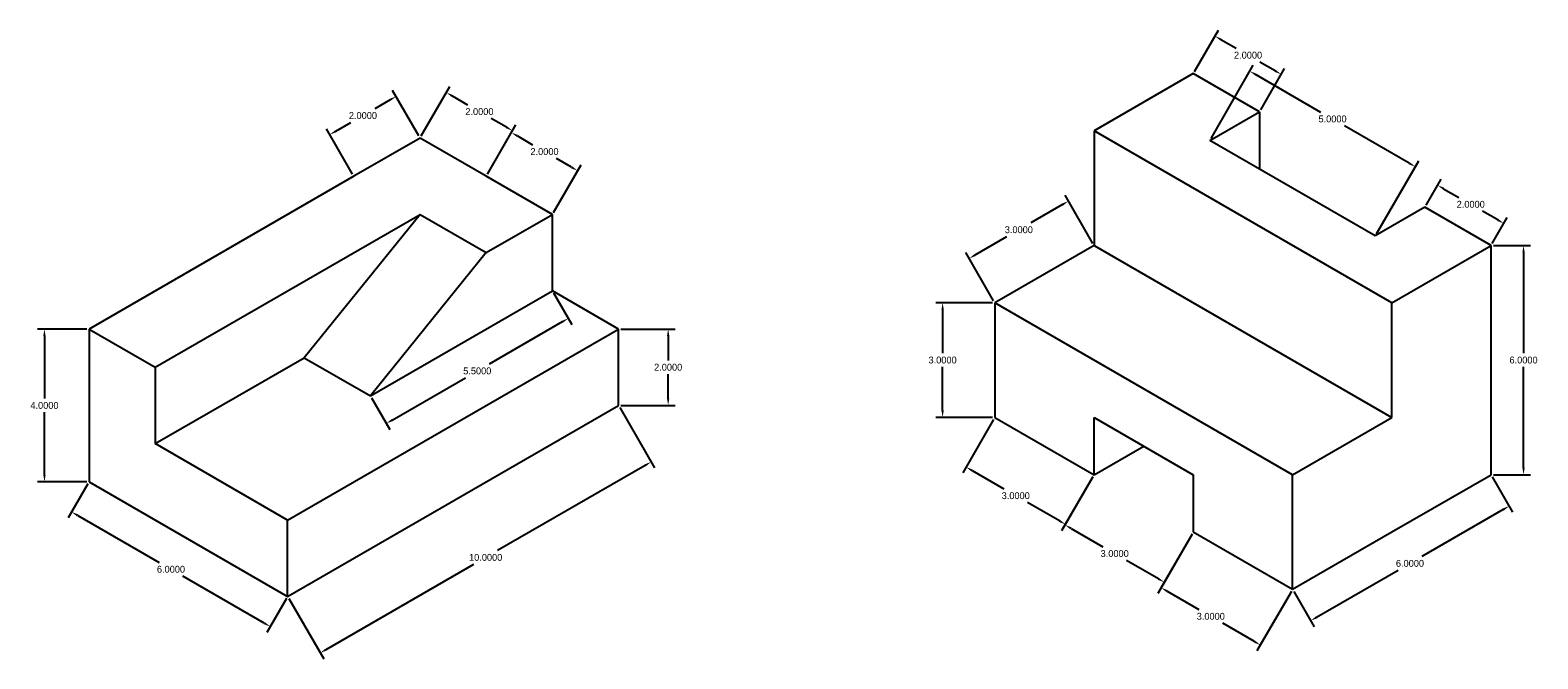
# Model space of a CAD drawing. Header units: inches. Extents: x -33 to 201, y -15 to 35.
# Tile 4 of 10: x 19 to 59, y -15 to 2. Entities that reach past the tile are written whole.
import ezdxf

# ---------------------------------------------------------------- set-up
doc = ezdxf.new("R2010")
doc.units = ezdxf.units.IN
doc.header["$MEASUREMENT"] = 0
doc.dimstyles.get("Standard").update_dxf_attribs({"dimtxt": 0.18, "dimasz": 0.18, "dimexe": 0.18, "dimexo": 0.0625, "dimgap": 0.09, "dimtad": 0, "dimtih": 1, "dimtoh": 1, "dimdec": 4, "dimzin": 0, "dimdsep": 46, "dimtxsty": 'Standard', "dimcen": 0.09, "dimadec": 0, "dimazin": 0, "dimtfac": 1, "dimtdec": 4, "dimtofl": 0, "dimtmove": 0, "dimatfit": 3, "dimfxl": 0, "dimtolj": 1, "dimtzin": 0, "dimarcsym": 0})

# ---------------------------------------------------------------- blocks, each defined once
blk = doc.blocks.new('*D149')
at = {"color": 0, "linetype": 'Continuous', "lineweight": -2}
for p, q in [((20.712, -6.252), (19.425, -6.252)), ((19.605, -6.432), (19.605, -8.072)), ((19.605, -10.072), (19.605, -8.432)), ((20.712, -10.252), (19.425, -10.252))]:
    blk.add_line(p, q, dxfattribs=at)
at = {"color": 0, "linetype": 'Continuous'}
for points in [[(19.575, -6.432), (19.635, -6.432), (19.605, -6.252)], [(19.575, -10.072), (19.635, -10.072), (19.605, -10.252)]]:
    blk.add_solid(points, dxfattribs=at)
at = {"layer": 'Defpoints', "color": 0, "linetype": 'Continuous'}
for p in [(20.775, -6.252), (19.605, -10.252), (20.775, -10.252)]:
    blk.add_point(p, dxfattribs=at)
at = {"color": 0, "linetype": 'Continuous', "insert": (19.605, -8.252), "char_height": 0.18, "attachment_point": 5}
blk.add_mtext('\\A1;4.0000', dxfattribs=at)
blk = doc.blocks.new('*D150')
at = {"color": 0, "linetype": 'Continuous', "lineweight": -2}
for p, q in [((20.744, -10.306), (20.229, -11.197)), ((20.475, -11.131), (22.605, -12.361)), ((25.359, -13.951), (23.229, -12.721)), ((25.94, -13.306), (25.425, -14.197))]:
    blk.add_line(p, q, dxfattribs=at)
at = {"color": 0, "linetype": 'Continuous'}
for points in [[(20.49, -11.105), (20.46, -11.157), (20.319, -11.041)], [(25.374, -13.925), (25.344, -13.977), (25.515, -14.041)]]:
    blk.add_solid(points, dxfattribs=at)
at = {"layer": 'Defpoints', "color": 0, "linetype": 'Continuous'}
for p in [(20.775, -10.252), (25.971, -13.252), (25.515, -14.041)]:
    blk.add_point(p, dxfattribs=at)
at = {"color": 0, "linetype": 'Continuous', "insert": (22.917, -12.541), "char_height": 0.18, "attachment_point": 5}
blk.add_mtext('\\A1;6.0000', dxfattribs=at)
blk = doc.blocks.new('*D151')
at = {"color": 0, "linetype": 'Continuous', "lineweight": -2}
for p, q in [((34.663, -8.306), (35.575, -9.885)), ((35.329, -9.82), (31.466, -12.05)), ((26.98, -14.64), (30.843, -12.41)), ((26.002, -13.306), (26.914, -14.885))]:
    blk.add_line(p, q, dxfattribs=at)
at = {"color": 0, "linetype": 'Continuous'}
for points in [[(35.314, -9.794), (35.344, -9.846), (35.485, -9.73)], [(26.965, -14.614), (26.995, -14.666), (26.824, -14.73)]]:
    blk.add_solid(points, dxfattribs=at)
at = {"layer": 'Defpoints', "color": 0, "linetype": 'Continuous'}
for p in [(34.631, -8.252), (35.485, -9.73), (25.971, -13.252)]:
    blk.add_point(p, dxfattribs=at)
at = {"color": 0, "linetype": 'Continuous', "insert": (31.154, -12.23), "char_height": 0.18, "attachment_point": 5}
blk.add_mtext('\\A1;10.0000', dxfattribs=at)
blk = doc.blocks.new('*D152')
at = {"color": 0, "linetype": 'Continuous', "lineweight": -2}
for p, q in [((34.694, -6.252), (36.111, -6.252)), ((35.931, -6.432), (35.931, -7.072)), ((35.931, -8.072), (35.931, -7.432)), ((34.694, -8.252), (36.111, -8.252))]:
    blk.add_line(p, q, dxfattribs=at)
at = {"color": 0, "linetype": 'Continuous'}
for points in [[(35.901, -6.432), (35.961, -6.432), (35.931, -6.252)], [(35.901, -8.072), (35.961, -8.072), (35.931, -8.252)]]:
    blk.add_solid(points, dxfattribs=at)
at = {"layer": 'Defpoints', "color": 0, "linetype": 'Continuous'}
for p in [(34.631, -6.252), (34.631, -8.252), (35.931, -8.252)]:
    blk.add_point(p, dxfattribs=at)
at = {"color": 0, "linetype": 'Continuous', "insert": (35.931, -7.252), "char_height": 0.18, "attachment_point": 5}
blk.add_mtext('\\A1;2.0000', dxfattribs=at)
blk = doc.blocks.new('*D153')
at = {"color": 0, "linetype": 'Continuous', "lineweight": -2}
for p, q in [((31.199, -2.198), (31.918, -0.951)), ((31.984, -1.197), (32.383, -1.427)), ((32.931, -3.198), (33.65, -1.951)), ((33.404, -2.017), (33.006, -1.787))]:
    blk.add_line(p, q, dxfattribs=at)
at = {"color": 0, "linetype": 'Continuous'}
for points in [[(31.999, -1.171), (31.969, -1.223), (31.828, -1.107)], [(33.419, -1.991), (33.389, -2.043), (33.56, -2.107)]]:
    blk.add_solid(points, dxfattribs=at)
at = {"layer": 'Defpoints', "color": 0, "linetype": 'Continuous'}
for p in [(31.828, -1.107), (31.167, -2.252), (32.899, -3.252)]:
    blk.add_point(p, dxfattribs=at)
at = {"color": 0, "linetype": 'Continuous', "insert": (32.694, -1.607), "char_height": 0.18, "attachment_point": 5}
blk.add_mtext('\\A1;2.0000', dxfattribs=at)
blk = doc.blocks.new('*D154')
at = {"color": 0, "linetype": 'Continuous', "lineweight": -2}
for p, q in [((29.467, -1.198), (30.214, 0.096)), ((30.279, -0.15), (30.678, -0.38)), ((31.7, -0.97), (31.301, -0.74)), ((31.199, -2.198), (31.946, -0.904))]:
    blk.add_line(p, q, dxfattribs=at)
at = {"color": 0, "linetype": 'Continuous'}
for points in [[(30.294, -0.124), (30.264, -0.175), (30.124, -0.06)], [(31.715, -0.944), (31.685, -0.995), (31.856, -1.06)]]:
    blk.add_solid(points, dxfattribs=at)
at = {"layer": 'Defpoints', "color": 0, "linetype": 'Continuous'}
for p in [(30.124, -0.06), (29.435, -1.252), (31.167, -2.252)]:
    blk.add_point(p, dxfattribs=at)
at = {"color": 0, "linetype": 'Continuous', "insert": (30.99, -0.56), "char_height": 0.18, "attachment_point": 5}
blk.add_mtext('\\A1;2.0000', dxfattribs=at)
blk = doc.blocks.new('*D155')
at = {"color": 0, "linetype": 'Continuous', "lineweight": -2}
for p, q in [((28.651, -0.253), (28.252, -0.483)), ((29.404, -1.198), (28.717, -0.007)), ((27.672, -2.198), (26.984, -1.007)), ((27.23, -1.073), (27.629, -0.843))]:
    blk.add_line(p, q, dxfattribs=at)
at = {"color": 0, "linetype": 'Continuous'}
for points in [[(28.636, -0.227), (28.666, -0.279), (28.807, -0.163)], [(27.215, -1.047), (27.245, -1.099), (27.074, -1.163)]]:
    blk.add_solid(points, dxfattribs=at)
at = {"layer": 'Defpoints', "color": 0, "linetype": 'Continuous'}
for p in [(27.074, -1.163), (29.435, -1.252), (27.703, -2.252)]:
    blk.add_point(p, dxfattribs=at)
at = {"color": 0, "linetype": 'Continuous', "insert": (27.941, -0.663), "char_height": 0.18, "attachment_point": 5}
blk.add_mtext('\\A1;2.0000', dxfattribs=at)
blk = doc.blocks.new('*D156')
at = {"color": 0, "linetype": 'Continuous', "lineweight": -2}
for p, q in [((32.931, -5.306), (33.406, -6.129)), ((33.16, -6.063), (31.246, -7.168)), ((28.709, -8.633), (30.623, -7.528)), ((28.167, -8.056), (28.643, -8.879))]:
    blk.add_line(p, q, dxfattribs=at)
at = {"color": 0, "linetype": 'Continuous'}
for points in [[(33.145, -6.037), (33.175, -6.089), (33.316, -5.973)], [(28.694, -8.607), (28.724, -8.659), (28.553, -8.723)]]:
    blk.add_solid(points, dxfattribs=at)
at = {"layer": 'Defpoints', "color": 0, "linetype": 'Continuous'}
for p in [(32.899, -5.252), (28.136, -8.002), (28.553, -8.723)]:
    blk.add_point(p, dxfattribs=at)
at = {"color": 0, "linetype": 'Continuous', "insert": (30.934, -7.348), "char_height": 0.18, "attachment_point": 5}
blk.add_mtext('\\A1;5.5000', dxfattribs=at)
blk = doc.blocks.new('*D157')
at = {"color": 0, "linetype": 'Continuous', "lineweight": -2}
for p, q in [((47.048, -4.01), (46.319, -2.747)), ((46.253, -2.993), (45.421, -3.473)), ((43.966, -4.313), (44.798, -3.833)), ((44.45, -5.51), (43.721, -4.247))]:
    blk.add_line(p, q, dxfattribs=at)
at = {"color": 0, "linetype": 'Continuous'}
for points in [[(46.238, -2.967), (46.268, -3.019), (46.409, -2.903)], [(43.951, -4.287), (43.981, -4.339), (43.811, -4.403)]]:
    blk.add_solid(points, dxfattribs=at)
at = {"layer": 'Defpoints', "color": 0, "linetype": 'Continuous'}
for p in [(47.079, -4.064), (43.811, -4.403), (44.481, -5.564)]:
    blk.add_point(p, dxfattribs=at)
at = {"color": 0, "linetype": 'Continuous', "insert": (45.11, -3.653), "char_height": 0.18, "attachment_point": 5}
blk.add_mtext('\\A1;3.0000', dxfattribs=at)
blk = doc.blocks.new('*D158')
at = {"color": 0, "linetype": 'Continuous', "lineweight": -2}
for p, q in [((44.419, -5.564), (42.935, -5.564)), ((43.115, -5.744), (43.115, -6.884)), ((43.115, -8.384), (43.115, -7.244)), ((44.419, -8.564), (42.935, -8.564))]:
    blk.add_line(p, q, dxfattribs=at)
at = {"color": 0, "linetype": 'Continuous'}
for points in [[(43.085, -5.744), (43.145, -5.744), (43.115, -5.564)], [(43.085, -8.384), (43.145, -8.384), (43.115, -8.564)]]:
    blk.add_solid(points, dxfattribs=at)
at = {"layer": 'Defpoints', "color": 0, "linetype": 'Continuous'}
for p in [(44.481, -5.564), (43.115, -8.564), (44.481, -8.564)]:
    blk.add_point(p, dxfattribs=at)
at = {"color": 0, "linetype": 'Continuous', "insert": (43.115, -7.064), "char_height": 0.18, "attachment_point": 5}
blk.add_mtext('\\A1;3.0000', dxfattribs=at)
blk = doc.blocks.new('*D159')
at = {"color": 0, "linetype": 'Continuous', "lineweight": -2}
for p, q in [((44.45, -8.619), (43.64, -10.02)), ((43.886, -9.955), (44.718, -10.435)), ((47.048, -10.119), (46.239, -11.52)), ((46.173, -11.275), (45.341, -10.795))]:
    blk.add_line(p, q, dxfattribs=at)
at = {"color": 0, "linetype": 'Continuous'}
for points in [[(43.901, -9.929), (43.871, -9.981), (43.73, -9.865)], [(46.188, -11.249), (46.158, -11.301), (46.329, -11.365)]]:
    blk.add_solid(points, dxfattribs=at)
at = {"layer": 'Defpoints', "color": 0, "linetype": 'Continuous'}
for p in [(44.481, -8.564), (47.079, -10.064), (46.329, -11.365)]:
    blk.add_point(p, dxfattribs=at)
at = {"color": 0, "linetype": 'Continuous', "insert": (45.029, -10.615), "char_height": 0.18, "attachment_point": 5}
blk.add_mtext('\\A1;3.0000', dxfattribs=at)
blk = doc.blocks.new('*D160')
at = {"color": 0, "linetype": 'Continuous', "lineweight": -2}
for p, q in [((47.048, -10.119), (46.23, -11.535)), ((46.476, -11.47), (47.307, -11.95)), ((49.646, -11.619), (48.828, -13.035)), ((48.762, -12.79), (47.931, -12.31))]:
    blk.add_line(p, q, dxfattribs=at)
at = {"color": 0, "linetype": 'Continuous'}
for points in [[(46.491, -11.444), (46.461, -11.496), (46.32, -11.38)], [(48.777, -12.764), (48.747, -12.816), (48.918, -12.88)]]:
    blk.add_solid(points, dxfattribs=at)
at = {"layer": 'Defpoints', "color": 0, "linetype": 'Continuous'}
for p in [(47.079, -10.064), (49.677, -11.564), (48.918, -12.88)]:
    blk.add_point(p, dxfattribs=at)
at = {"color": 0, "linetype": 'Continuous', "insert": (47.619, -12.13), "char_height": 0.18, "attachment_point": 5}
blk.add_mtext('\\A1;3.0000', dxfattribs=at)
blk = doc.blocks.new('*D161')
at = {"color": 0, "linetype": 'Continuous', "lineweight": -2}
for p, q in [((49.646, -11.619), (48.745, -13.179)), ((48.991, -13.113), (49.822, -13.593)), ((52.244, -13.119), (51.343, -14.679)), ((51.277, -14.433), (50.446, -13.953))]:
    blk.add_line(p, q, dxfattribs=at)
at = {"color": 0, "linetype": 'Continuous'}
for points in [[(49.006, -13.087), (48.976, -13.139), (48.835, -13.023)], [(51.292, -14.407), (51.262, -14.459), (51.433, -14.523)]]:
    blk.add_solid(points, dxfattribs=at)
at = {"layer": 'Defpoints', "color": 0, "linetype": 'Continuous'}
for p in [(49.677, -11.564), (52.275, -13.064), (51.433, -14.523)]:
    blk.add_point(p, dxfattribs=at)
at = {"color": 0, "linetype": 'Continuous', "insert": (50.134, -13.773), "char_height": 0.18, "attachment_point": 5}
blk.add_mtext('\\A1;3.0000', dxfattribs=at)
blk = doc.blocks.new('*D162')
at = {"color": 0, "linetype": 'Continuous', "lineweight": -2}
for p, q in [((57.503, -10.119), (58.036, -11.043)), ((57.79, -10.977), (55.66, -12.207)), ((52.906, -13.797), (55.036, -12.567)), ((52.307, -13.119), (52.84, -14.043))]:
    blk.add_line(p, q, dxfattribs=at)
at = {"color": 0, "linetype": 'Continuous'}
for points in [[(57.775, -10.951), (57.805, -11.003), (57.946, -10.887)], [(52.891, -13.771), (52.921, -13.823), (52.75, -13.887)]]:
    blk.add_solid(points, dxfattribs=at)
at = {"layer": 'Defpoints', "color": 0, "linetype": 'Continuous'}
for p in [(57.472, -10.064), (57.946, -10.887), (52.275, -13.064)]:
    blk.add_point(p, dxfattribs=at)
at = {"color": 0, "linetype": 'Continuous', "insert": (55.348, -12.387), "char_height": 0.18, "attachment_point": 5}
blk.add_mtext('\\A1;6.0000', dxfattribs=at)
blk = doc.blocks.new('*D163')
at = {"color": 0, "linetype": 'Continuous', "lineweight": -2}
for p, q in [((57.534, -4.064), (58.501, -4.064)), ((58.321, -4.244), (58.321, -6.884)), ((58.321, -9.884), (58.321, -7.244)), ((57.534, -10.064), (58.501, -10.064))]:
    blk.add_line(p, q, dxfattribs=at)
at = {"color": 0, "linetype": 'Continuous'}
for points in [[(58.291, -4.244), (58.351, -4.244), (58.321, -4.064)], [(58.291, -9.884), (58.351, -9.884), (58.321, -10.064)]]:
    blk.add_solid(points, dxfattribs=at)
at = {"layer": 'Defpoints', "color": 0, "linetype": 'Continuous'}
for p in [(57.472, -4.064), (58.321, -4.064), (57.472, -10.064)]:
    blk.add_point(p, dxfattribs=at)
at = {"color": 0, "linetype": 'Continuous', "insert": (58.321, -7.064), "char_height": 0.18, "attachment_point": 5}
blk.add_mtext('\\A1;6.0000', dxfattribs=at)
blk = doc.blocks.new('*D164')
at = {"color": 0, "linetype": 'Continuous', "lineweight": -2}
for p, q in [((55.771, -3.01), (56.163, -2.331)), ((56.229, -2.577), (56.627, -2.807)), ((57.649, -3.397), (57.251, -3.167)), ((57.503, -4.01), (57.895, -3.331))]:
    blk.add_line(p, q, dxfattribs=at)
at = {"color": 0, "linetype": 'Continuous'}
for points in [[(56.244, -2.551), (56.214, -2.603), (56.073, -2.487)], [(57.664, -3.371), (57.634, -3.423), (57.805, -3.487)]]:
    blk.add_solid(points, dxfattribs=at)
at = {"layer": 'Defpoints', "color": 0, "linetype": 'Continuous'}
for p in [(56.073, -2.487), (55.739, -3.064), (57.472, -4.064)]:
    blk.add_point(p, dxfattribs=at)
at = {"color": 0, "linetype": 'Continuous', "insert": (56.939, -2.987), "char_height": 0.18, "attachment_point": 5}
blk.add_mtext('\\A1;2.0000', dxfattribs=at)
blk = doc.blocks.new('*D165')
at = {"color": 0, "linetype": 'Continuous', "lineweight": -2}
for p, q in [((50.142, -1.26), (51.247, 0.654)), ((51.313, 0.408), (53.01, -0.572)), ((55.331, -1.912), (53.633, -0.932)), ((54.472, -3.76), (55.577, -1.846))]:
    blk.add_line(p, q, dxfattribs=at)
at = {"color": 0, "linetype": 'Continuous'}
for points in [[(51.328, 0.434), (51.298, 0.382), (51.157, 0.498)], [(55.346, -1.886), (55.316, -1.938), (55.487, -2.002)]]:
    blk.add_solid(points, dxfattribs=at)
at = {"layer": 'Defpoints', "color": 0, "linetype": 'Continuous'}
for p in [(51.157, 0.498), (50.11, -1.314), (54.44, -3.814)]:
    blk.add_point(p, dxfattribs=at)
at = {"color": 0, "linetype": 'Continuous', "insert": (53.322, -0.752), "char_height": 0.18, "attachment_point": 5}
blk.add_mtext('\\A1;5.0000', dxfattribs=at)
blk = doc.blocks.new('*D166')
at = {"color": 0, "linetype": 'Continuous', "lineweight": -2}
for p, q in [((49.709, 0.49), (50.334, 1.573)), ((50.4, 1.327), (50.798, 1.097)), ((51.82, 0.507), (51.422, 0.737)), ((51.441, -0.51), (52.066, 0.573))]:
    blk.add_line(p, q, dxfattribs=at)
at = {"color": 0, "linetype": 'Continuous'}
for points in [[(50.415, 1.353), (50.385, 1.301), (50.244, 1.417)], [(51.835, 0.533), (51.805, 0.481), (51.976, 0.417)]]:
    blk.add_solid(points, dxfattribs=at)
at = {"layer": 'Defpoints', "color": 0, "linetype": 'Continuous'}
for p in [(50.244, 1.417), (49.677, 0.436), (51.409, -0.564)]:
    blk.add_point(p, dxfattribs=at)
at = {"color": 0, "linetype": 'Continuous', "insert": (51.11, 0.917), "char_height": 0.18, "attachment_point": 5}
blk.add_mtext('\\A1;2.0000', dxfattribs=at)

msp = doc.modelspace()

# ---------------------------------------------------------------- linework, layer by layer
at = {"linetype": 'Continuous'}
for p, q in [((49.67728, 0.43561), (47.0792, -1.06439)), ((51.40933, -0.56439), (49.67728, 0.43561)), ((50.11029, -1.31439), (51.40933, -0.56439)), ((51.40933, -0.56439), (51.40933, -2.06439)), ((47.0792, -1.06439), (47.0792, -4.06439)), ((54.87343, -5.56439), (47.0792, -1.06439)), ((29.43525, -1.25176), (27.7032, -2.25176)), ((31.1673, -2.25176), (29.43525, -1.25176)), ((54.44042, -3.81439), (50.11029, -1.31439)), ((27.7032, -2.25176), (20.775, -6.25176)), ((32.89936, -3.25176), (31.1673, -2.25176)), ((55.73945, -3.06439), (54.44042, -3.81439)), ((57.4715, -4.06439), (55.73945, -3.06439)), ((22.50705, -7.25176), (29.43525, -3.25176)), ((29.43525, -3.25176), (26.40416, -7.00176)), ((29.43525, -3.25176), (31.1673, -4.25176)), ((31.1673, -4.25176), (32.89936, -3.25176)), ((32.89936, -5.25176), (32.89936, -3.25176)), ((31.1673, -4.25176), (28.13622, -8.00176)), ((47.0792, -4.06439), (44.48112, -5.56439)), ((47.0792, -4.06439), (54.87343, -8.56439)), ((54.87343, -5.56439), (57.4715, -4.06439)), ((57.4715, -7.06439), (57.4715, -4.06439)), ((28.13622, -8.00176), (32.89936, -5.25176)), ((34.63141, -6.25176), (32.89936, -5.25176)), ((44.48112, -5.56439), (44.48112, -8.56439)), ((52.27535, -10.06439), (44.48112, -5.56439)), ((54.87343, -8.56439), (54.87343, -5.56439)), ((20.775, -6.25176), (20.775, -10.25176)), ((20.775, -6.25176), (22.50705, -7.25176)), ((25.97115, -11.25176), (34.63141, -6.25176)), ((34.63141, -8.25176), (34.63141, -6.25176)), ((22.50705, -9.25176), (26.40416, -7.00176)), ((26.40416, -7.00176), (28.13622, -8.00176)), ((57.4715, -10.06439), (57.4715, -7.06439)), ((22.50705, -7.25176), (22.50705, -9.25176)), ((25.97115, -13.25176), (34.63141, -8.25176)), ((44.48112, -8.56439), (47.0792, -10.06439)), ((47.0792, -10.06439), (47.0792, -8.56439)), ((47.0792, -8.56439), (49.67728, -10.06439)), ((52.27535, -10.06439), (54.87343, -8.56439)), ((25.97115, -11.25176), (22.50705, -9.25176)), ((47.0792, -10.06439), (48.37824, -9.31439)), ((20.775, -10.25176), (25.97115, -13.25176)), ((49.67728, -10.06439), (49.67728, -11.56439)), ((52.27535, -13.06439), (52.27535, -10.06439)), ((54.87343, -11.56439), (57.4715, -10.06439)), ((25.97115, -13.25176), (25.97115, -11.25176)), ((49.67728, -11.56439), (52.27535, -13.06439)), ((52.27535, -13.06439), (54.87343, -11.56439))]:
    msp.add_line(p, q, dxfattribs=at)

# ---------------------------------------------------------------- dimensions: what is measured, and where the dimension line sits
for p1, p2, distance, picture, middle in [((51.40933, -0.56439), (49.67728, 0.43561), -1.13311, '*D166', (51.10986, 0.91691)), ((54.44042, -3.81439), (50.11029, -1.31439), -2.09269, '*D165', (53.3217, -0.75207)), ((31.1673, -2.25176), (29.43525, -1.25176), -1.37669, '*D154', (30.98963, -0.55951)), ((29.43525, -1.25176), (27.7032, -2.25176), -1.25741, '*D155', (27.94052, -0.66281)), ((32.89936, -3.25176), (31.1673, -2.25176), -1.32201, '*D153', (32.69433, -1.60687)), ((57.4715, -4.06439), (55.73945, -3.06439), -0.66675, '*D164', (56.93885, -2.98697)), ((47.0792, -4.06439), (44.48112, -5.56439), -1.34106, '*D157', (45.10963, -3.653)), ((57.4715, -10.06439), (57.4715, -4.06439), -0.84923, '*D163', (58.32073, -7.06439)), ((32.89936, -5.25176), (28.13622, -8.00176), 0.83301, '*D156', (30.93429, -7.34817)), ((44.48112, -5.56439), (44.48112, -8.56439), -1.3661, '*D158', (43.11502, -7.06439)), ((20.775, -6.25176), (20.775, -10.25176), -1.16952, '*D149', (19.60548, -8.25176)), ((34.63141, -6.25176), (34.63141, -8.25176), 1.29915, '*D152', (35.93056, -7.25176)), ((25.97115, -13.25176), (34.63141, -8.25176), -1.70641, '*D151', (31.15448, -12.22955)), ((44.48112, -8.56439), (47.0792, -10.06439), -1.50133, '*D159', (45.0295, -10.61458)), ((20.775, -10.25176), (25.97115, -13.25176), -0.91169, '*D150', (22.91723, -12.54131)), ((47.0792, -10.06439), (49.67728, -11.56439), -1.51868, '*D160', (47.6189, -12.12961)), ((52.27535, -13.06439), (57.4715, -10.06439), -0.94967, '*D162', (55.34826, -12.38683)), ((49.67728, -11.56439), (52.27535, -13.06439), -1.68449, '*D161', (50.13407, -13.7732))]:
    dim = msp.add_aligned_dim(p1=p1, p2=p2, distance=distance, dimstyle='Standard', dxfattribs=at)
    dim.commit()
    dim.dimension.update_dxf_attribs({"geometry": picture, "text_midpoint": middle})

doc.saveas('drawing.dxf')
